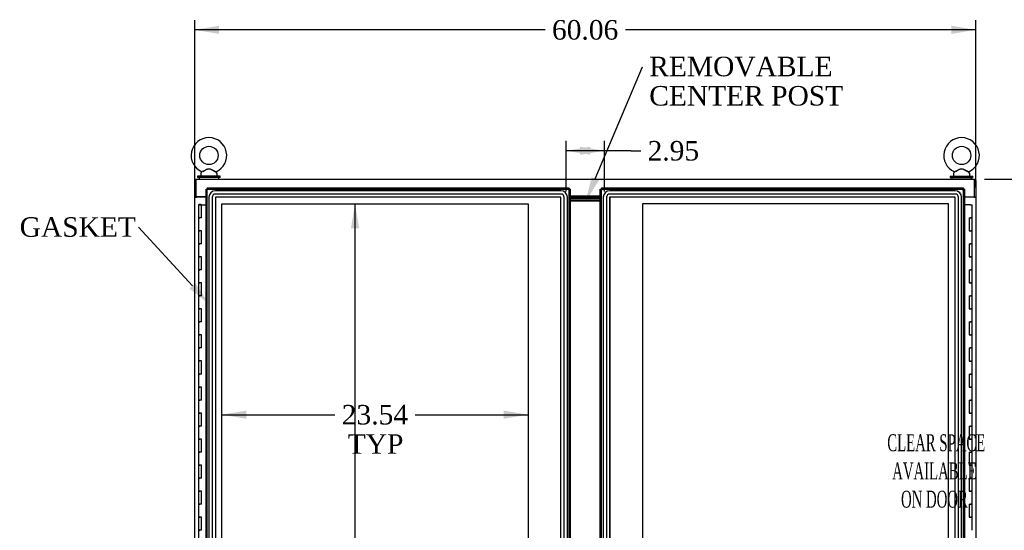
# Model space of a CAD drawing. Header units: inches. Extents: x 1 to 359, y -2 to 239.
# Tile 12 of 23: x 50 to 126, y 129 to 168. Entities that reach past the tile are written whole.
import ezdxf
from ezdxf import colors
from ezdxf.entities.mleader import LeaderData, LeaderLine
from ezdxf.enums import TextEntityAlignment as Align
from ezdxf.lldxf.tags import DXFTag
from ezdxf.math import Vec2, Vec3

# ---------------------------------------------------------------- set-up
doc = ezdxf.new("R2010")
doc.units = ezdxf.units.IN
doc.header["$MEASUREMENT"] = 0
for name, color, linetype in [('COM50677', 7, 'Continuous'), ('COM55607-1', 7, 'Continuous'), ('COM70098', 7, 'Continuous'), ('COM70112-2', 7, 'Continuous'), ('COM70220', 7, 'Continuous'), ('COM71181-2', 7, 'Continuous'), ('COM71193-2', 7, 'Continuous'), ('COM71194-2', 7, 'Continuous'), ('Default', 7, 'Continuous'), ('DV8_Default', 7, 'Continuous'), ('GSK86006', 7, 'Continuous'), ('SCS86415', 7, 'Continuous'), ('WAF25377', 7, 'Continuous'), ('WAM254785', 7, 'Continuous')]:
    doc.layers.add(name, color=color, linetype=linetype)
doc.styles.add('SEACAD_Times_New_Roman', font='times.ttf')
tags = doc.linetypes.add('HIDDEN2', pattern=[0.1875, 0.125, -0.0625]).pattern_tags.tags
tags[6:7] = [DXFTag(74, 4), DXFTag(75, 0), DXFTag(340, '0'), DXFTag(46, 0.0), DXFTag(50, 0.0), DXFTag(44, 0.0), DXFTag(45, 0.0)]
tags[4:5] = [DXFTag(74, 4), DXFTag(75, 0), DXFTag(340, '0'), DXFTag(46, 0.0), DXFTag(50, 0.0), DXFTag(44, 0.0), DXFTag(45, 0.0)]
doc.dimstyles.new('HAMMOND_(STH_-_300x200)', dxfattribs={"dimtxt": 1.5, "dimasz": 1.875, "dimexe": 0.75, "dimexo": 0.75, "dimgap": 0.375, "dimtad": 0, "dimtih": 1, "dimtoh": 1, "dimzin": 0, "dimdsep": 46, "dimtxsty": 'SEACAD_Times_New_Roman', "dimblk1": '_SE_FILLED', "dimblk2": '_SE_FILLED', "dimsah": 1, "dimcen": 0.75, "dimadec": 0, "dimazin": 0, "dimtfac": 0.8, "dimtofl": 0, "dimtmove": 0, "dimatfit": 3, "dimfxl": 1, "dimtolj": 1, "dimtzin": 0, "dimarcsym": 0})

# ---------------------------------------------------------------- blocks, each defined once
blk = doc.blocks.new('SE7')
at = {"layer": 'COM50677', "color": 7, "linetype": 'Continuous'}
for p, q in [((63.855, 154.271), (63.855, 154.241)), ((123.478, 154.271), (123.478, 154.241))]:
    blk.add_line(p, q, dxfattribs=at)
at = {"layer": 'COM55607-1', "color": 7, "linetype": 'Continuous'}
for p, q in [((63.972, 153.669), (63.972, 153.695)), ((63.972, 153.695), (64.022, 153.695)), ((64.022, 153.695), (64.047, 153.695)), ((64.047, 153.695), (64.097, 153.695)), ((64.097, 153.695), (64.097, 153.669)), ((63.918, 153.66), (64.151, 153.66)), ((63.918, 153.66), (63.918, 152.66)), ((64.022, 153.669), (63.972, 153.669)), ((63.985, 153.669), (63.985, 153.66)), ((64.022, 153.669), (64.047, 153.669)), ((64.097, 153.669), (64.047, 153.669)), ((64.085, 153.66), (64.085, 153.669)), ((64.151, 153.66), (64.51, 153.66)), ((64.151, 152.66), (64.151, 153.66)), ((123.298, 153.659), (122.823, 153.659)), ((123.298, 153.659), (123.415, 153.659)), ((123.415, 152.659), (123.415, 153.659)), ((63.918, 152.66), (64.035, 152.66)), ((63.918, 152.66), (63.918, 151.66)), ((64.035, 152.66), (63.918, 152.66)), ((64.151, 152.66), (64.035, 152.66)), ((123.181, 152.659), (123.181, 151.659)), ((123.181, 152.659), (123.298, 152.659)), ((123.415, 152.659), (123.298, 152.659)), ((123.298, 152.659), (123.415, 152.659)), ((123.415, 151.659), (123.415, 152.659)), ((63.918, 151.66), (64.035, 151.66)), ((64.035, 151.66), (63.918, 151.66)), ((63.918, 151.66), (63.918, 150.66)), ((64.151, 151.66), (64.035, 151.66)), ((64.151, 150.66), (64.151, 151.66)), ((123.181, 151.659), (123.298, 151.659)), ((123.415, 151.659), (123.298, 151.659)), ((123.298, 151.659), (123.415, 151.659)), ((123.415, 150.659), (123.415, 151.659)), ((63.918, 150.66), (64.035, 150.66)), ((63.918, 150.66), (63.918, 149.66)), ((64.035, 150.66), (63.918, 150.66)), ((64.151, 150.66), (64.035, 150.66)), ((123.181, 150.659), (123.181, 149.659)), ((123.181, 150.659), (123.298, 150.659)), ((123.415, 150.659), (123.298, 150.659)), ((123.298, 150.659), (123.415, 150.659)), ((123.415, 149.659), (123.415, 150.659)), ((63.918, 149.66), (64.035, 149.66)), ((64.035, 149.66), (63.918, 149.66)), ((63.918, 149.66), (63.918, 148.66)), ((64.151, 149.66), (64.035, 149.66)), ((64.151, 148.66), (64.151, 149.66)), ((123.181, 149.659), (123.298, 149.659)), ((123.415, 149.659), (123.298, 149.659)), ((123.298, 149.659), (123.415, 149.659)), ((123.415, 148.659), (123.415, 149.659)), ((63.918, 148.66), (64.035, 148.66)), ((63.918, 148.66), (63.918, 147.66)), ((64.035, 148.66), (63.918, 148.66)), ((64.151, 148.66), (64.035, 148.66)), ((123.181, 148.659), (123.181, 147.659)), ((123.181, 148.659), (123.298, 148.659)), ((123.415, 148.659), (123.298, 148.659)), ((123.298, 148.659), (123.415, 148.659)), ((123.415, 147.659), (123.415, 148.659)), ((63.918, 147.66), (64.035, 147.66)), ((64.035, 147.66), (63.918, 147.66)), ((63.918, 147.66), (63.918, 146.66)), ((64.151, 147.66), (64.035, 147.66)), ((64.151, 146.66), (64.151, 147.66)), ((123.181, 147.659), (123.298, 147.659)), ((123.415, 147.659), (123.298, 147.659)), ((123.298, 147.659), (123.415, 147.659)), ((123.415, 146.659), (123.415, 147.659)), ((63.918, 146.66), (64.035, 146.66)), ((63.918, 146.66), (63.918, 145.66)), ((64.035, 146.66), (63.918, 146.66)), ((64.151, 146.66), (64.035, 146.66)), ((123.181, 146.659), (123.181, 145.659)), ((123.181, 146.659), (123.298, 146.659)), ((123.415, 146.659), (123.298, 146.659)), ((123.298, 146.659), (123.415, 146.659)), ((123.415, 145.659), (123.415, 146.659)), ((63.918, 145.66), (64.035, 145.66)), ((64.035, 145.66), (63.918, 145.66)), ((63.918, 145.66), (63.918, 144.66)), ((64.151, 145.66), (64.035, 145.66)), ((64.151, 144.66), (64.151, 145.66)), ((123.181, 145.659), (123.298, 145.659)), ((123.415, 145.659), (123.298, 145.659)), ((123.298, 145.659), (123.415, 145.659)), ((123.415, 144.659), (123.415, 145.659)), ((63.918, 144.66), (64.035, 144.66)), ((63.918, 144.66), (63.918, 143.66)), ((64.035, 144.66), (63.918, 144.66)), ((64.151, 144.66), (64.035, 144.66)), ((123.181, 144.659), (123.181, 143.659)), ((123.181, 144.659), (123.298, 144.659)), ((123.415, 144.659), (123.298, 144.659)), ((123.298, 144.659), (123.415, 144.659)), ((123.415, 143.659), (123.415, 144.659)), ((63.918, 143.66), (64.035, 143.66)), ((64.035, 143.66), (63.918, 143.66)), ((63.918, 143.66), (63.918, 142.66)), ((64.151, 143.66), (64.035, 143.66)), ((64.151, 142.66), (64.151, 143.66)), ((123.181, 143.659), (123.298, 143.659)), ((123.415, 143.659), (123.298, 143.659)), ((123.298, 143.659), (123.415, 143.659)), ((123.415, 142.659), (123.415, 143.659)), ((63.918, 142.66), (64.035, 142.66)), ((63.918, 142.66), (63.918, 141.66)), ((64.035, 142.66), (63.918, 142.66)), ((64.151, 142.66), (64.035, 142.66)), ((123.181, 142.659), (123.181, 141.659)), ((123.181, 142.659), (123.298, 142.659)), ((123.415, 142.659), (123.298, 142.659)), ((123.298, 142.659), (123.415, 142.659)), ((123.415, 141.659), (123.415, 142.659)), ((63.918, 141.66), (64.035, 141.66)), ((64.035, 141.66), (63.918, 141.66)), ((63.918, 141.66), (63.918, 140.66)), ((64.151, 141.66), (64.035, 141.66)), ((64.151, 140.66), (64.151, 141.66)), ((123.181, 141.659), (123.298, 141.659)), ((123.415, 141.659), (123.298, 141.659)), ((123.298, 141.659), (123.415, 141.659)), ((123.415, 140.659), (123.415, 141.659)), ((63.918, 140.66), (64.035, 140.66)), ((63.918, 140.66), (63.918, 139.66)), ((64.035, 140.66), (63.918, 140.66)), ((64.151, 140.66), (64.035, 140.66)), ((123.181, 140.659), (123.181, 139.659)), ((123.181, 140.659), (123.298, 140.659)), ((123.415, 140.659), (123.298, 140.659)), ((123.298, 140.659), (123.415, 140.659)), ((123.415, 139.659), (123.415, 140.659)), ((63.918, 139.66), (64.035, 139.66)), ((64.035, 139.66), (63.918, 139.66)), ((63.918, 139.66), (63.918, 138.66)), ((64.151, 139.66), (64.035, 139.66)), ((64.151, 138.66), (64.151, 139.66)), ((123.181, 139.659), (123.298, 139.659)), ((123.415, 139.659), (123.298, 139.659)), ((123.298, 139.659), (123.415, 139.659)), ((123.415, 138.659), (123.415, 139.659)), ((63.918, 138.66), (64.035, 138.66)), ((63.918, 138.66), (63.918, 137.66)), ((64.035, 138.66), (63.918, 138.66)), ((64.151, 138.66), (64.035, 138.66)), ((123.181, 138.659), (123.181, 137.659)), ((123.181, 138.659), (123.298, 138.659)), ((123.415, 138.659), (123.298, 138.659)), ((123.298, 138.659), (123.415, 138.659)), ((123.415, 137.659), (123.415, 138.659)), ((63.918, 137.66), (64.035, 137.66)), ((64.035, 137.66), (63.918, 137.66)), ((63.918, 137.66), (63.918, 136.66)), ((64.151, 137.66), (64.035, 137.66)), ((64.151, 136.66), (64.151, 137.66)), ((123.181, 137.659), (123.298, 137.659)), ((123.415, 137.659), (123.298, 137.659)), ((123.298, 137.659), (123.415, 137.659)), ((123.415, 136.659), (123.415, 137.659)), ((63.918, 136.66), (64.035, 136.66)), ((63.918, 136.66), (63.918, 135.66)), ((64.035, 136.66), (63.918, 136.66)), ((64.151, 136.66), (64.035, 136.66)), ((123.181, 136.659), (123.181, 135.659)), ((123.181, 136.659), (123.298, 136.659)), ((123.415, 136.659), (123.298, 136.659)), ((123.298, 136.659), (123.415, 136.659)), ((123.415, 135.659), (123.415, 136.659)), ((63.918, 135.66), (64.035, 135.66)), ((64.035, 135.66), (63.918, 135.66)), ((63.918, 135.66), (63.918, 134.66)), ((64.151, 135.66), (64.035, 135.66)), ((64.151, 134.66), (64.151, 135.66)), ((123.181, 135.659), (123.298, 135.659)), ((123.415, 135.659), (123.298, 135.659)), ((123.298, 135.659), (123.415, 135.659)), ((123.415, 134.659), (123.415, 135.659)), ((63.918, 134.66), (64.035, 134.66)), ((63.918, 134.66), (63.918, 133.66)), ((64.035, 134.66), (63.918, 134.66)), ((64.151, 134.66), (64.035, 134.66)), ((123.181, 134.659), (123.181, 133.659)), ((123.181, 134.659), (123.298, 134.659)), ((123.415, 134.659), (123.298, 134.659)), ((123.298, 134.659), (123.415, 134.659)), ((123.415, 133.659), (123.415, 134.659)), ((63.918, 133.66), (64.035, 133.66)), ((64.035, 133.66), (63.918, 133.66)), ((63.918, 133.66), (63.918, 132.66)), ((64.151, 133.66), (64.035, 133.66)), ((64.151, 132.66), (64.151, 133.66)), ((123.181, 133.659), (123.298, 133.659)), ((123.415, 133.659), (123.298, 133.659)), ((123.298, 133.659), (123.415, 133.659)), ((123.415, 132.659), (123.415, 133.659)), ((63.918, 132.66), (64.035, 132.66)), ((63.918, 132.66), (63.918, 131.66)), ((64.035, 132.66), (63.918, 132.66)), ((64.151, 132.66), (64.035, 132.66)), ((123.181, 132.659), (123.181, 131.659)), ((123.181, 132.659), (123.298, 132.659)), ((123.415, 132.659), (123.298, 132.659)), ((123.298, 132.659), (123.415, 132.659)), ((123.415, 131.659), (123.415, 132.659)), ((63.918, 131.66), (64.035, 131.66)), ((64.035, 131.66), (63.918, 131.66)), ((63.918, 131.66), (63.918, 130.66)), ((64.151, 131.66), (64.035, 131.66)), ((64.151, 130.66), (64.151, 131.66)), ((123.181, 131.659), (123.298, 131.659)), ((123.415, 131.659), (123.298, 131.659)), ((123.298, 131.659), (123.415, 131.659)), ((123.415, 130.659), (123.415, 131.659)), ((63.918, 130.66), (64.035, 130.66)), ((63.918, 130.66), (63.918, 129.66)), ((64.035, 130.66), (63.918, 130.66)), ((64.151, 130.66), (64.035, 130.66)), ((123.181, 130.659), (123.181, 129.659)), ((123.181, 130.659), (123.298, 130.659)), ((123.415, 130.659), (123.298, 130.659)), ((123.298, 130.659), (123.415, 130.659)), ((123.415, 129.659), (123.415, 130.659)), ((63.918, 129.66), (64.035, 129.66)), ((64.035, 129.66), (63.918, 129.66)), ((63.918, 129.66), (63.918, 128.66)), ((64.151, 129.66), (64.035, 129.66)), ((64.151, 128.66), (64.151, 129.66)), ((123.181, 129.659), (123.298, 129.659)), ((123.415, 129.659), (123.298, 129.659)), ((123.298, 129.659), (123.415, 129.659)), ((123.415, 128.659), (123.415, 129.659)), ((63.918, 128.66), (64.035, 128.66)), ((63.918, 128.66), (63.918, 127.66)), ((64.035, 128.66), (63.918, 128.66)), ((64.151, 128.66), (64.035, 128.66))]:
    blk.add_line(p, q, dxfattribs=at)
at = {"layer": 'COM70098', "color": 7, "linetype": 'Continuous'}
for p, q in [((94.823, 154.241), (92.51, 154.241)), ((94.823, 154.146), (92.51, 154.146)), ((94.823, 154.021), (92.51, 154.021)), ((94.823, 153.926), (92.51, 153.926))]:
    blk.add_line(p, q, dxfattribs=at)
at = {"layer": 'COM70112-2', "color": 7, "linetype": 'Continuous'}
for p, q in [((63.73, 155.616), (123.603, 155.616)), ((63.73, 155.616), (63.73, 155.473)), ((63.73, 155.473), (63.73, 154.271)), ((123.603, 155.473), (123.603, 155.616)), ((123.603, 154.271), (123.603, 155.473)), ((64.51, 154.271), (63.73, 154.271)), ((92.51, 154.336), (94.823, 154.336)), ((122.823, 154.271), (123.603, 154.271))]:
    blk.add_line(p, q, dxfattribs=at)
at = {"layer": 'COM70220', "color": 7, "linetype": 'HIDDEN2'}
for p, q in [((91.79, 154.733), (65.23, 154.733)), ((91.79, 154.732), (65.23, 154.732)), ((91.79, 154.483), (65.23, 154.483)), ((122.103, 154.733), (95.543, 154.733)), ((122.103, 154.732), (95.543, 154.732)), ((122.103, 154.483), (95.543, 154.483)), ((64.73, 154.233), (64.73, 97.086)), ((64.731, 154.233), (64.731, 97.086)), ((64.98, 154.233), (64.98, 97.086)), ((65.229, 154.233), (65.229, 97.086)), ((91.79, 154.234), (65.23, 154.234)), ((65.23, 154.233), (65.23, 97.086)), ((91.79, 154.233), (65.23, 154.233)), ((91.79, 97.086), (91.79, 154.233)), ((91.791, 97.086), (91.791, 154.233)), ((92.04, 97.086), (92.04, 154.233)), ((92.289, 97.086), (92.289, 154.233)), ((92.29, 97.086), (92.29, 154.233)), ((95.043, 154.233), (95.043, 97.086)), ((95.044, 154.233), (95.044, 97.086)), ((95.293, 154.233), (95.293, 97.086)), ((95.542, 154.233), (95.542, 97.086)), ((122.103, 154.234), (95.543, 154.234)), ((95.543, 154.233), (95.543, 97.086)), ((122.103, 154.233), (95.543, 154.233)), ((122.103, 97.086), (122.103, 154.233)), ((122.104, 97.086), (122.104, 154.233)), ((122.353, 97.086), (122.353, 154.233)), ((122.602, 97.086), (122.602, 154.233)), ((122.603, 97.086), (122.603, 154.233))]:
    blk.add_line(p, q, dxfattribs=at)
for centre, radius, start, end in [((65.23, 154.233), 0.5, 90, 180), ((65.23, 154.233), 0.499, 90, 180), ((65.23, 154.233), 0.25, 90, 180), ((91.79, 154.233), 0.5, 0, 90), ((91.79, 154.233), 0.499, 0, 90), ((91.79, 154.233), 0.25, 0, 90), ((95.543, 154.233), 0.5, 90, 180), ((95.543, 154.233), 0.499, 90, 180), ((95.543, 154.233), 0.25, 90, 180), ((122.103, 154.233), 0.5, 0, 90), ((122.103, 154.233), 0.499, 0, 90), ((122.103, 154.233), 0.25, 0, 90), ((65.23, 154.233), 0.001, 90, 180), ((91.79, 154.233), 0.001, 0, 90), ((95.543, 154.233), 0.001, 90, 180), ((122.103, 154.233), 0.001, 0, 90)]:
    blk.add_arc(centre, radius, start, end, dxfattribs=at)
at = {"layer": 'COM71181-2', "color": 7, "linetype": 'Continuous'}
for p, q in [((63.635, 155.521), (63.73, 155.521)), ((63.635, 154.271), (63.635, 155.521)), ((123.698, 155.521), (123.603, 155.521)), ((123.698, 155.521), (123.698, 154.271)), ((63.635, 154.271), (63.635, 154.241)), ((63.73, 154.271), (63.635, 154.271)), ((63.635, 154.241), (63.778, 154.241)), ((63.635, 96.866), (63.635, 154.241)), ((63.73, 154.271), (63.73, 154.241)), ((64.51, 154.241), (63.778, 154.241)), ((123.555, 154.241), (122.823, 154.241)), ((123.555, 154.241), (123.698, 154.241)), ((123.603, 154.271), (123.698, 154.271)), ((123.603, 154.241), (123.603, 154.271)), ((123.698, 154.241), (123.698, 154.271)), ((123.698, 154.241), (123.698, 96.866))]:
    blk.add_line(p, q, dxfattribs=at)
at = {"layer": 'COM71193-2', "color": 7, "linetype": 'Continuous'}
for p, q in [((64.51, 96.461), (64.51, 154.858)), ((64.51, 154.858), (64.566, 154.858)), ((64.605, 154.858), (64.566, 154.858)), ((64.605, 154.953), (92.415, 154.953)), ((64.605, 154.953), (64.605, 154.897)), ((64.605, 154.858), (64.605, 154.897)), ((64.653, 154.81), (64.605, 154.858)), ((64.653, 154.81), (64.653, 154.81)), ((64.653, 154.81), (64.653, 154.81)), ((64.653, 154.81), (64.653, 154.81)), ((64.653, 154.81), (64.653, 154.81)), ((92.367, 154.81), (92.415, 154.858)), ((92.367, 154.81), (92.367, 154.81)), ((92.367, 154.81), (92.367, 154.81)), ((92.367, 154.81), (92.367, 154.81)), ((92.367, 154.81), (92.367, 154.81)), ((92.415, 154.953), (92.415, 154.897)), ((92.415, 154.858), (92.415, 154.897)), ((92.415, 154.858), (92.454, 154.858)), ((92.51, 154.858), (92.454, 154.858)), ((92.51, 154.858), (92.51, 96.461))]:
    blk.add_line(p, q, dxfattribs=at)
at = {"layer": 'COM71193-2', "color": 7, "linetype": 'HIDDEN2'}
for p, q in [((64.605, 154.858), (92.415, 154.858)), ((64.605, 96.461), (64.605, 154.858)), ((92.415, 154.858), (92.415, 96.461))]:
    blk.add_line(p, q, dxfattribs=at)
at = {"layer": 'COM71193-2', "color": 7, "linetype": 'Continuous'}
for centre, start, end in [((65.135, 155.788), 238.56128, 243.76327), ((63.675, 154.329), 26.23673, 31.43872), ((93.345, 154.329), 148.56128, 153.76327), ((91.885, 155.788), 296.23673, 301.43872)]:
    blk.add_arc(centre, 1.09, start, end, dxfattribs=at)
at = {"layer": 'COM71194-2', "color": 7, "linetype": 'Continuous'}
for p, q in [((94.823, 96.461), (94.823, 154.858)), ((94.823, 154.858), (94.879, 154.858)), ((94.918, 154.858), (94.879, 154.858)), ((94.918, 154.953), (122.728, 154.953)), ((94.918, 154.953), (94.918, 154.897)), ((94.918, 154.858), (94.918, 154.897)), ((94.966, 154.81), (94.918, 154.858)), ((94.966, 154.81), (94.966, 154.81)), ((94.966, 154.81), (94.966, 154.81)), ((94.966, 154.81), (94.966, 154.81)), ((94.966, 154.81), (94.966, 154.81)), ((122.68, 154.81), (122.728, 154.858)), ((122.68, 154.81), (122.68, 154.81)), ((122.68, 154.81), (122.68, 154.81)), ((122.68, 154.81), (122.68, 154.81)), ((122.68, 154.81), (122.68, 154.81)), ((122.728, 154.953), (122.728, 154.897)), ((122.728, 154.858), (122.728, 154.897)), ((122.728, 154.858), (122.767, 154.858)), ((122.823, 154.858), (122.767, 154.858)), ((122.823, 154.858), (122.823, 96.461))]:
    blk.add_line(p, q, dxfattribs=at)
at = {"layer": 'COM71194-2', "color": 7, "linetype": 'HIDDEN2'}
for p, q in [((94.918, 154.858), (122.728, 154.858)), ((94.918, 96.461), (94.918, 154.858)), ((122.728, 154.858), (122.728, 96.461))]:
    blk.add_line(p, q, dxfattribs=at)
at = {"layer": 'COM71194-2', "color": 7, "linetype": 'Continuous'}
for centre, start, end in [((95.448, 155.788), 238.56128, 243.76327), ((93.988, 154.329), 26.23673, 31.43872), ((123.658, 154.329), 148.56128, 153.76327), ((122.198, 155.788), 296.23673, 301.43872)]:
    blk.add_arc(centre, 1.09, start, end, dxfattribs=at)
at = {"layer": 'DV8_Default', "color": 7, "linetype": 'HIDDEN2'}
for p, q in [((65.73, 97.585), (65.73, 153.734)), ((65.73, 153.734), (89.274, 153.734)), ((89.274, 153.734), (89.274, 127.16)), ((98.059, 153.734), (98.059, 127.16)), ((121.604, 153.734), (98.059, 153.734)), ((121.604, 97.585), (121.604, 153.734))]:
    blk.add_line(p, q, dxfattribs=at)
at = {"layer": 'GSK86006', "color": 7, "linetype": 'Continuous'}
for p, q in [((94.823, 154.146), (92.51, 154.146)), ((94.823, 154.021), (92.51, 154.021))]:
    blk.add_line(p, q, dxfattribs=at)
at = {"layer": 'SCS86415', "color": 7, "linetype": 'Continuous'}
for p, q in [((64.105, 156.035), (64.105, 155.916)), ((64.184, 156.152), (64.119, 156.074)), ((65.341, 156.074), (65.275, 156.154)), ((65.355, 155.916), (65.355, 156.035)), ((121.978, 156.035), (121.978, 155.916)), ((122.057, 156.152), (121.992, 156.074)), ((123.214, 156.074), (123.148, 156.154)), ((123.228, 155.916), (123.228, 156.035)), ((64.418, 154.271), (64.418, 154.241)), ((122.915, 154.241), (122.915, 154.271))]:
    blk.add_line(p, q, dxfattribs=at)
for centre in [(64.73, 157.445), (122.603, 157.445)]:
    blk.add_circle(centre, 0.704, dxfattribs=at)
for centre, radius, start, end in [((64.73, 157.445), 1.367, 294.01954, 246.00962), ((122.603, 157.445), 1.367, 294.01954, 246.00962), ((64.165, 156.035), 0.06, 140.32138, 180), ((64.16, 156.17), 0.03, 297.89156, 61.95204), ((65.295, 156.035), 0.06, 0, 39.67862), ((122.038, 156.035), 0.06, 140.32138, 180), ((122.033, 156.17), 0.03, 297.89156, 61.95204), ((123.168, 156.035), 0.06, 0, 39.67862), ((64.165, 155.916), 0.06, 180, 270), ((65.295, 155.916), 0.06, 270, 0), ((122.038, 155.916), 0.06, 180, 270), ((123.168, 155.916), 0.06, 270, 0)]:
    blk.add_arc(centre, radius, start, end, dxfattribs=at)
for points, knots in [([(64.172, 156.197), (64.172, 156.197), (64.172, 156.197), (64.172, 156.198), (64.173, 156.198), (64.174, 156.198)], [0.934098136, 0.934098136, 0.934098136, 0.934098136, 0.9375, 0.9375, 0.943646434, 0.943646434, 0.943646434, 0.943646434]), ([(64.239, 156.23), (64.279, 156.25), (64.329, 156.275), (64.436, 156.327), (64.494, 156.356), (64.582, 156.391), (64.612, 156.402), (64.674, 156.418), (64.707, 156.422), (64.803, 156.419), (64.865, 156.397), (64.983, 156.348), (65.04, 156.32), (65.146, 156.267), (65.196, 156.243), (65.267, 156.208), (65.288, 156.197), (65.288, 156.197)], [0, 0, 0, 0, 0.0625, 0.0625, 0.125, 0.125, 0.15625, 0.15625, 0.1875, 0.1875, 0.25, 0.25, 0.3125, 0.3125, 0.375, 0.375, 0.4344066, 0.4344066, 0.4344066, 0.4344066]), ([(65.277, 156.151), (65.277, 156.151), (65.259, 156.16), (65.212, 156.186), (65.192, 156.197), (65.147, 156.222), (65.123, 156.236), (65.045, 156.279), (64.99, 156.31), (64.903, 156.354), (64.873, 156.368), (64.813, 156.391), (64.781, 156.4), (64.716, 156.405), (64.683, 156.4), (64.621, 156.382), (64.591, 156.37), (64.502, 156.328), (64.447, 156.297), (64.34, 156.237), (64.29, 156.209), (64.251, 156.188)], [0.5685641, 0.5685641, 0.5685641, 0.5685641, 0.625, 0.625, 0.65625, 0.65625, 0.6875, 0.6875, 0.75, 0.75, 0.78125, 0.78125, 0.8125, 0.8125, 0.84375, 0.84375, 0.875, 0.875, 0.9375, 0.9375, 1, 1, 1, 1]), ([(122.045, 156.197), (122.045, 156.197), (122.045, 156.197), (122.045, 156.198), (122.046, 156.198), (122.047, 156.198)], [0.934098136, 0.934098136, 0.934098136, 0.934098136, 0.9375, 0.9375, 0.943646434, 0.943646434, 0.943646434, 0.943646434]), ([(122.112, 156.23), (122.152, 156.25), (122.202, 156.275), (122.309, 156.327), (122.367, 156.356), (122.455, 156.391), (122.485, 156.402), (122.547, 156.418), (122.58, 156.422), (122.676, 156.419), (122.738, 156.397), (122.856, 156.348), (122.913, 156.32), (123.019, 156.267), (123.069, 156.243), (123.14, 156.208), (123.161, 156.197), (123.161, 156.197)], [0, 0, 0, 0, 0.0625, 0.0625, 0.125, 0.125, 0.15625, 0.15625, 0.1875, 0.1875, 0.25, 0.25, 0.3125, 0.3125, 0.375, 0.375, 0.4344066, 0.4344066, 0.4344066, 0.4344066]), ([(123.15, 156.151), (123.15, 156.151), (123.132, 156.16), (123.085, 156.186), (123.065, 156.197), (123.02, 156.222), (122.996, 156.236), (122.918, 156.279), (122.863, 156.31), (122.776, 156.354), (122.746, 156.368), (122.686, 156.391), (122.654, 156.4), (122.589, 156.405), (122.556, 156.4), (122.494, 156.382), (122.464, 156.37), (122.375, 156.328), (122.32, 156.297), (122.213, 156.237), (122.163, 156.209), (122.124, 156.188)], [0.5685641, 0.5685641, 0.5685641, 0.5685641, 0.625, 0.625, 0.65625, 0.65625, 0.6875, 0.6875, 0.75, 0.75, 0.78125, 0.78125, 0.8125, 0.8125, 0.84375, 0.84375, 0.875, 0.875, 0.9375, 0.9375, 1, 1, 1, 1])]:
    blk.add_open_spline(points, degree=3, knots=knots, dxfattribs=at)
at = {"layer": 'WAF25377', "color": 7, "linetype": 'Continuous'}
for p, q in [((65.605, 155.856), (63.855, 155.856)), ((63.855, 155.856), (63.855, 155.741)), ((65.605, 155.741), (63.855, 155.741)), ((65.605, 155.741), (65.605, 155.856)), ((121.728, 155.856), (123.478, 155.856)), ((121.728, 155.856), (121.728, 155.741)), ((121.728, 155.741), (123.478, 155.741)), ((123.478, 155.741), (123.478, 155.856))]:
    blk.add_line(p, q, dxfattribs=at)
at = {"layer": 'WAM254785', "color": 7, "linetype": 'Continuous'}
for p, q in [((63.98, 155.741), (63.98, 155.616)), ((65.48, 155.616), (65.48, 155.741)), ((121.853, 155.741), (121.853, 155.616)), ((123.353, 155.616), (123.353, 155.741))]:
    blk.add_line(p, q, dxfattribs=at)
at = {"layer": 'DV8_Default', "insert": (120.514, 136.033), "char_height": 1.3, "width": 12.9122, "attachment_point": 2}
blk.add_mtext('{\\fTimes New Roman|b0||i0||c0|p34;\\C7;\\H1.3;\\W0.5776;^I}{\\fTimes New Roman|b0||i0||c0|p34;\\C7;\\H1.3;\\W0.5776;CLEAR SPACE\\P}{\\fTimes New Roman|b0||i0||c0|p34;\\C7;\\H1.3;\\W0.5776;AVAILABLE \\P}{\\fTimes New Roman|b0||i0||c0|p34;\\C7;\\H1.3;\\W0.5776;ON DOOR^I}', dxfattribs=at)
blk = doc.blocks.new('DMBLK3619')
at = {"layer": 'Default', "linetype": 'Continuous'}
for points in [[(75.651, 151.859), (76.276, 151.859), (75.963, 153.734)], [(75.651, 99.46), (75.963, 97.585), (76.276, 99.46)]]:
    blk.add_hatch(color=7, dxfattribs=at).paths.add_polyline_path(points)
at = {"layer": 'Default', "color": 7, "linetype": 'Continuous'}
for p, q in [((75.963, 126.935), (75.963, 153.734)), ((75.963, 97.585), (75.963, 122.66))]:
    blk.add_line(p, q, dxfattribs=at)
at = {"layer": 'Default', "color": 7, "linetype": 'Continuous', "style": 'SEACAD_Times_New_Roman'}
for s, p in [('56.15', (73.404, 126.41)), ('TYP', (73.866, 124.16))]:
    blk.add_text(s, height=1.5, dxfattribs=at).set_placement(p, align=Align.TOP_LEFT)
blk = doc.blocks.new('_SE_FILLED')
at = {"color": 0}
blk.add_line((0, 0), (-1, 0), dxfattribs=at)
blk.add_solid([(0, 0), (-1, -0.1665), (-1, 0.1665), (0, 0)], dxfattribs=at)
blk = doc.blocks.new('DMBLK3620')
at = {"layer": 'Default', "linetype": 'Continuous'}
for points in [[(67.605, 137.223), (67.605, 137.848), (65.73, 137.536)], [(87.399, 137.223), (89.274, 137.536), (87.399, 137.848)]]:
    blk.add_hatch(color=7, dxfattribs=at).paths.add_polyline_path(points)
at = {"layer": 'Default', "color": 7, "linetype": 'Continuous'}
for p, q in [((65.73, 137.536), (74.418, 137.536)), ((80.586, 137.536), (89.274, 137.536))]:
    blk.add_line(p, q, dxfattribs=at)
at = {"layer": 'Default', "color": 7, "linetype": 'Continuous', "style": 'SEACAD_Times_New_Roman'}
for s, p in [('23.54', (74.943, 138.286)), ('TYP', (75.405, 136.036))]:
    blk.add_text(s, height=1.5, dxfattribs=at).set_placement(p, align=Align.TOP_LEFT)
blk = doc.blocks.new('DMBLK3622')
at = {"layer": 'Default', "linetype": 'Continuous'}
for points in [[(65.51, 167.405), (63.635, 167.093), (65.51, 166.78)], [(121.823, 167.405), (121.823, 166.78), (123.698, 167.093)]]:
    blk.add_hatch(color=7, dxfattribs=at).paths.add_polyline_path(points)
at = {"layer": 'Default', "color": 7, "linetype": 'Continuous'}
for p, q in [((63.635, 154.991), (63.635, 167.843)), ((123.698, 154.991), (123.698, 167.843)), ((90.582, 167.093), (63.635, 167.093)), ((123.698, 167.093), (96.751, 167.093))]:
    blk.add_line(p, q, dxfattribs=at)
at = {"layer": 'Default', "color": 7, "linetype": 'Continuous', "style": 'SEACAD_Times_New_Roman'}
blk.add_text('60.06', height=1.5, dxfattribs=at).set_placement((91.107, 167.843), align=Align.TOP_LEFT)
blk = doc.blocks.new('DMBLK3630')
at = {"layer": 'Default', "linetype": 'Continuous'}
for points in [[(132.979, 153.741), (132.667, 155.616), (132.354, 153.741)], [(132.979, 97.366), (132.354, 97.366), (132.667, 95.491)]]:
    blk.add_hatch(color=7, dxfattribs=at).paths.add_polyline_path(points)
at = {"layer": 'Default', "color": 7, "linetype": 'Continuous'}
for p, q in [((124.353, 155.616), (133.417, 155.616)), ((132.667, 155.616), (132.667, 126.829)), ((132.667, 124.804), (132.667, 95.491)), ((124.353, 95.491), (133.417, 95.491))]:
    blk.add_line(p, q, dxfattribs=at)
at = {"layer": 'Default', "color": 7, "linetype": 'Continuous', "style": 'SEACAD_Times_New_Roman'}
blk.add_text('60.13', height=1.5, dxfattribs=at).set_placement((130.107, 126.304), align=Align.TOP_LEFT)
blk = doc.blocks.new('DMBLK3632')
at = {"layer": 'Default', "linetype": 'Continuous'}
for points in [[(94.064, 158.119), (92.189, 157.807), (94.064, 157.494)], [(93.268, 158.119), (93.268, 157.494), (95.143, 157.807)]]:
    blk.add_hatch(color=7, dxfattribs=at).paths.add_polyline_path(points)
at = {"layer": 'Default', "color": 7, "linetype": 'Continuous'}
for p, q in [((92.189, 154.676), (92.189, 158.557)), ((95.143, 154.676), (95.143, 158.557)), ((97.182, 157.807), (92.189, 157.807)), ((97.182, 157.807), (97.932, 157.807))]:
    blk.add_line(p, q, dxfattribs=at)
at = {"layer": 'Default', "color": 7, "linetype": 'Continuous', "style": 'SEACAD_Times_New_Roman'}
blk.add_text('2.95', height=1.5, dxfattribs=at).set_placement((98.457, 158.557), align=Align.TOP_LEFT)

msp = doc.modelspace()

# ---------------------------------------------------------------- block references
at = {"layer": 'Default'}
msp.add_blockref('SE7', (0, 0), dxfattribs=at)

# ---------------------------------------------------------------- dimensions: what is measured, and where the dimension line sits
at = {"layer": 'Default', "color": 7, "linetype": 'Continuous'}
dim = msp.add_linear_dim(base=(63.635, 167.093), p1=(123.698, 154.241), p2=(63.635, 154.241), text='\\A1;<>', dimstyle='HAMMOND_(STH_-_300x200)', dxfattribs=at)
dim.commit()
dim.dimension.update_dxf_attribs({"geometry": 'DMBLK3622', "text_midpoint": (93.666, 167.093), "dimtype": 160})
dim = msp.add_linear_dim(base=(92.189, 157.807), p1=(95.143, 153.926), p2=(92.189, 153.926), text='\\A1;<>', dimstyle='HAMMOND_(STH_-_300x200)', override={"dimtmove": 1}, dxfattribs=at)
dim.commit()
dim.dimension.update_dxf_attribs({"geometry": 'DMBLK3632', "text_midpoint": (97.932, 157.807), "dimtype": 160})
for base, p1, p2, angle, text, picture, middle in [((132.666733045, 155.616068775), (123.602972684, 155.616068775), (123.602972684, 95.491068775), 270, '\\A1;<>', 'DMBLK3630', (132.666733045, 125.553569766)), ((65.73, 137.536), (65.73, 153.734), (89.274, 153.734), 0, '\\A1;<>\\PTYP', 'DMBLK3620', (77.502, 137.536)), ((75.963, 97.585), (89.274, 97.585), (89.274, 153.734), 90, '\\A1;<>\\PTYP', 'DMBLK3619', (75.963, 125.66))]:
    dim = msp.add_linear_dim(base=base, p1=p1, p2=p2, angle=angle, text=text, dimstyle='HAMMOND_(STH_-_300x200)', dxfattribs=at)
    dim.commit()
    dim.dimension.update_dxf_attribs({"geometry": picture, "text_midpoint": middle, "dimtype": 161})

# ---------------------------------------------------------------- leaders
ml = msp.add_multileader_mtext('Standard', dxfattribs=at)
ml.set_content('{\\pxsm0.9;\\fTimes New Roman|b0||i0||c0|p34;\\W1.;REMOVABLE \\PCENTER POST\\P}', color=7)
ml.set_leader_properties()
ml.build(insert=Vec2(0, 0))
ml.multileader.update_dxf_attribs({"dogleg_length": 0, "arrow_head_size": 1.875})
ctx = ml.context
ctx.base_point, ctx.char_height, ctx.arrow_head_size, ctx.landing_gap_size = Vec3(98.494, 163.602), 1.5, 1.875, 0.525
notes = []
notes.append((ctx, [(0, (1, 1, 0), (98.059, 164.262), (1, 0), 0, [(0, [(93.71, 153.926)], 0, [])])]))
ctx.mtext.insert = Vec3(98.584, 165.028)
ml = msp.add_multileader_mtext('Standard', dxfattribs=at)
ml.set_content('{\\pxsm0.9;\\fTimes New Roman|b0||i0||c0|p34;\\W1.;GASKET\\P}', color=7)
ml.set_leader_properties()
ml.build(insert=Vec2(0, 0))
ml.multileader.update_dxf_attribs({"dogleg_length": 0, "arrow_head_size": 1.875})
ctx = ml.context
ctx.base_point, ctx.char_height, ctx.arrow_head_size, ctx.landing_gap_size = Vec3(50.088, 151.273), 1.5, 1.875, 0.525
notes.append((ctx, [(0, (1, 1, 0), (59.311, 151.933), (-1, 0), 0, [(0, [(64.731, 146.041)], 0, [])])]))
ctx.mtext.insert = Vec3(50.178, 152.7)
for ctx, leaders in notes:
    for number, flags, end, landing, length, lines in leaders:
        leader = LeaderData()
        leader.index, (leader.has_last_leader_line, leader.has_dogleg_vector, leader.attachment_direction) = number, flags
        leader.last_leader_point, leader.dogleg_vector, leader.dogleg_length = Vec3(end), Vec3(landing), length
        for number, points, colour, breaks in lines:
            line = LeaderLine()
            line.index, line.vertices, line.color, line.breaks = number, Vec3.list(points), colors.encode_raw_color(colour), breaks
            leader.lines.append(line)
        ctx.leaders.append(leader)

doc.saveas('drawing.dxf')
